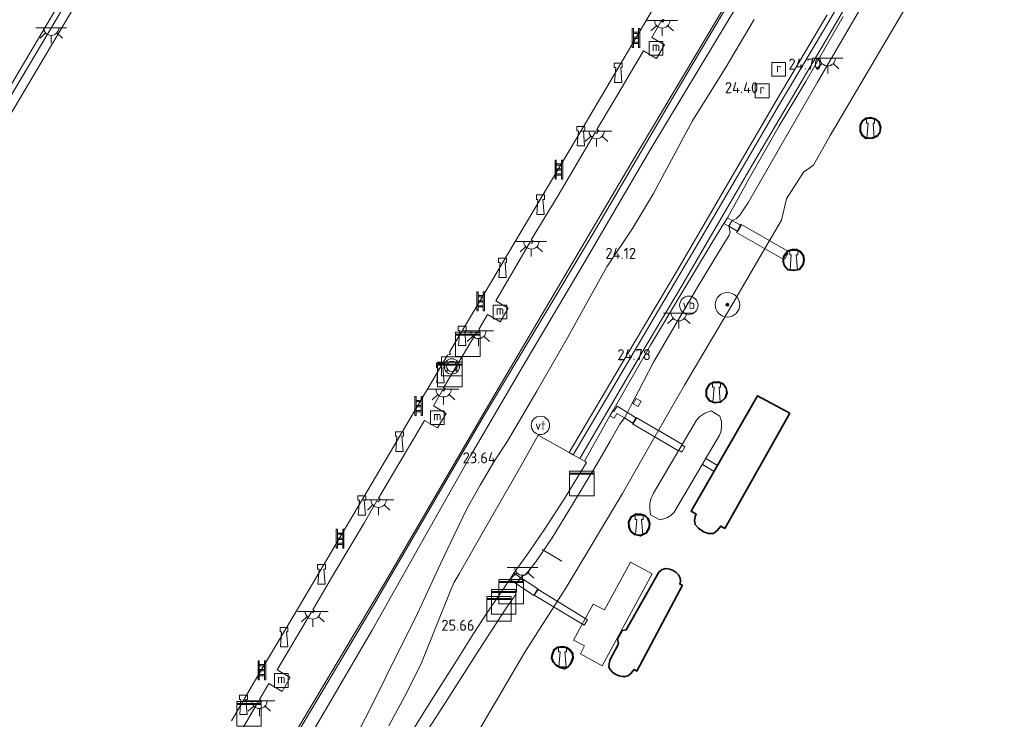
# Model space of a CAD drawing. Header units: metres. Extents: x 185049 to 189876, y 349292 to 352302.
# Tile 187 of 256: x 189464 to 189624, y 350515 to 350629. Entities that reach past the tile are written whole.
import ezdxf
from ezdxf.enums import TextEntityAlignment as Align

# ---------------------------------------------------------------- set-up
doc = ezdxf.new("R2010")
doc.units = ezdxf.units.M
for name, color, linetype, lineweight in [('B-WE-GK-BESCHOEIING_DAMWAND-GV', 130, 'Continuous', 18), ('B-WE-GK-KADEMUUR-GV', 150, 'Continuous', 35), ('B-WE-GR-BOOM-S', 90, 'Continuous', 25), ('B-WE-GR-GRAS-GV', 60, 'Continuous', 13), ('B-WE-GW-TALUD_KRUIN-G', 90, 'Continuous', 18), ('B-WE-GW-TALUD_TEEN-G', 90, 'Continuous', 18), ('B-WE-IE-MEUBILAIR_WATERWEGMEUBILAIR-S', 150, 'Continuous', 25), ('B-WE-IE-MEUBILAIR_WEGMEUBILAIR-S', 7, 'Continuous', 25), ('B-WE-IE-TERREINAFSCHEIDING_KUNSTMATIG_HEKWERK-G', 20, 'IE-TERREINAFSCHEIDING-KUNSTMATIG', 18), ('B-WE-KL-DATA-S', 90, 'Continuous', 25), ('B-WE-KL-ET_LS_OV_LICHTPUNT-S', 190, 'Continuous', 25), ('B-WE-KW-KUNSTWERK_BRUG-GV', 170, 'Continuous', 18), ('B-WE-KW-KUNSTWERK_PONTON-GV', 170, 'Continuous', 18), ('B-WE-KW-KUNSTWERK_STEIGER-GV', 170, 'Continuous', 18), ('B-WE-OB-OEVERVOORZIENING-G', 7, 'Continuous', 18), ('B-WE-OG-BEBOUWING_WOONBOOT-GV', 7, 'Continuous', 35), ('B-WE-OG-WATER_HAVEN-GV', 170, 'Continuous', 18), ('B-WE-OG-WATER_KANAAL-GV', 120, 'Continuous', 18), ('B-WE-OG-WEG_TRAP-GV', 7, 'Continuous', 18), ('B-WE-OG-WEG_TRAP-S', 7, 'Continuous', 25), ('B-WE-RI-GWA_RIOOLPUT-S', 30, 'Continuous', 25), ('B-WE-VH-VERHARDING_ASFALT_GROEN-GV', 100, 'Continuous', 18), ('B-WE-VH-VERHARDING_BETON-GV', 252, 'Continuous', 18), ('B-WE-VH-VERHARDING_STRAATBAKSTEEN-GV', 252, 'Continuous', 18), ('B-WE-VH-VERHARDING_TEGEL-GV', 252, 'Continuous', 18), ('X-XX-AL-HOOGTELABEL-S', 7, 'Continuous', 25)]:
    doc.layers.add(name, color=color, linetype=linetype, lineweight=lineweight)
doc.styles.add('NLCS-ISO', font='NLCS-ISO.ttf')
doc.styles.add('NLCS-ISO-ANNOTATIVE-T18', font='NLCS-ISO.ttf', dxfattribs={"height": 1.8})
doc.linetypes.add('IE-TERREINAFSCHEIDING-KUNSTMATIG', pattern='A,4,[82,NLCS.SHX,S=0.75,R=90,X=0,Y=0],4,-2', length=10)

# ---------------------------------------------------------------- blocks, each defined once
blk = doc.blocks.new('SKL-DATA_KAST-SO')
at = {"color": 0, "linetype": 'ByBlock', "lineweight": 18}
for points in [[(-2, 2), (2, 2), (2, 1.68), (-2, 1.68)], [(-2, 1.52), (2, 1.52), (2, -2), (-2, -2)]]:
    blk.add_lwpolyline(points, close=True, dxfattribs=at)
blk = doc.blocks.new('SIE-WATER_BOLDER-SO')
at = {"color": 0, "linetype": 'ByBlock', "lineweight": 18}
blk.add_lwpolyline([(0.4, 0.87), (0.6, -1.59), (-0.6, -1.59), (-0.4, 0.87), (-0.65, 0.87), (-0.65, 1.59), (0.65, 1.59), (0.65, 0.87)], close=True, dxfattribs=at)
blk = doc.blocks.new('SKL-ET_OV_LICHTPUNT-SO')
at = {"color": 0, "linetype": 'ByBlock', "lineweight": 18}
for points in [[(-1.25, 0), (-2.5, 0)], [(1.25, 0), (2.5, 0)], [(-0.92, -0.85), (-1.83, -1.7)], [(0, -1.25), (0, -2.5)], [(0.92, -0.85), (1.83, -1.7)]]:
    blk.add_lwpolyline(points, dxfattribs=at)
blk.add_lwpolyline([(0, 0), (1.25, 0, -1), (-1.25, 0)], format="xyb", close=True, dxfattribs=at)
blk = doc.blocks.new('SAL-HOOGTELABEL-SO')
at = {"color": 0, "linetype": 'ByBlock', "lineweight": -2, "style": 'NLCS-ISO-ANNOTATIVE-T18'}
blk.add_attdef('HOOGTE', text='', height=1.8, dxfattribs=at).set_placement((2.79, 0), align=Align.RIGHT)
blk = doc.blocks.new('SGR-BOOM_01-SO')
at = {"linetype": 'ByBlock', "lineweight": 18}
h = blk.add_hatch(color=0, dxfattribs=at)
h.dxf.hatch_style = 1
edge = h.paths.add_edge_path()
edge.add_arc((0, 0), 0.25, 0, 360)
at = {"color": 0, "linetype": 'ByBlock', "lineweight": 18}
for radius in [2, 0.25]:
    blk.add_circle((0, 0), radius, dxfattribs=at)
blk = doc.blocks.new('SIE-WATER_VERKLIKKER_TRANSPORTLEIDING-SO')
at = {"color": 0, "linetype": 'ByBlock', "lineweight": 18}
blk.add_circle((0, 0), 1.5, dxfattribs=at)
at = {"color": 0, "linetype": 'ByBlock', "lineweight": 18, "style": 'NLCS-ISO'}
blk.add_text('vt', height=1.5, dxfattribs=at).set_placement((0, 0), align=Align.MIDDLE_CENTER)
blk = doc.blocks.new('SIE-WATER_MEERPAAL-SO')
at = {"color": 0, "linetype": 'ByBlock', "lineweight": 18}
blk.add_lwpolyline([(-1.12, -1.12), (1.12, -1.12), (1.12, 1.12), (-1.12, 1.12)], close=True, dxfattribs=at)
at = {"color": 0, "linetype": 'ByBlock', "lineweight": 18, "style": 'NLCS-ISO'}
blk.add_text('m', height=1.5, dxfattribs=at).set_placement((0, 0.28), align=Align.MIDDLE_CENTER)
blk = doc.blocks.new('SIE-WEG_PAAL_VERKEERSBORD-SO')
at = {"color": 0, "linetype": 'ByBlock', "lineweight": 18}
blk.add_circle((0, 0), 1.5, dxfattribs=at)
at = {"color": 0, "linetype": 'ByBlock', "lineweight": 18, "style": 'NLCS-ISO'}
blk.add_text('vb', height=1.5, dxfattribs=at).set_placement((0, 0.13), align=Align.MIDDLE_CENTER)
blk = doc.blocks.new('SRI-PUT_INSPECTIEPUT_RIOOLPUT-SO')
at = {"color": 0, "linetype": 'ByBlock', "lineweight": 18}
blk.add_lwpolyline([(-1.12, -1.12), (1.12, -1.12), (1.12, 1.12), (-1.12, 1.12)], close=True, dxfattribs=at)
at = {"color": 0, "linetype": 'ByBlock', "lineweight": 18, "style": 'NLCS-ISO'}
blk.add_text('r', height=1.5, dxfattribs=at).set_placement((0, 0.28), align=Align.MIDDLE_CENTER)
blk = doc.blocks.new('SOG-WATER_REDDINGSMIDDEL-SO')
at = {"linetype": 'ByBlock', "lineweight": 18}
h = blk.add_hatch(color=0, dxfattribs=at)
h.dxf.hatch_style = 1
h.paths.add_polyline_path([(1.25, 0, 0.187058), (0.92, 0.84), (0.63, 0.57, -0.187058), (0.85, 0, -0.187058), (0.63, -0.57), (0.92, -0.84, 0.187058)])
h.paths.add_polyline_path([(-0.63, 0.57), (-0.92, 0.84, 0.187058), (-1.25, 0, 0.187058), (-0.92, -0.84), (-0.63, -0.57, -0.187058), (-0.85, 0, -0.187058)])
at = {"color": 0, "linetype": 'ByBlock', "lineweight": 18}
blk.add_lwpolyline([(1.7, 1.55), (-1.7, 1.55), (-1.7, -1.55), (1.7, -1.55)], close=True, dxfattribs=at)
for points in [[(-0.63, 0.57), (-0.92, 0.84)], [(0.92, 0.84), (0.63, 0.57)], [(-0.63, -0.57), (-0.92, -0.84)], [(0.92, -0.84), (0.63, -0.57)]]:
    blk.add_lwpolyline(points, dxfattribs=at)
for radius in [1.25, 0.85]:
    blk.add_circle((0, 0), radius, dxfattribs=at)
blk = doc.blocks.new('SOG-WEG_TRAP-SO')
at = {"color": 0, "linetype": 'ByBlock', "lineweight": 18}
for points in [[(-0.42, -1.55), (-0.42, 1.55), (-0.62, 1.55), (-0.62, -1.55)], [(0.42, 1.55), (0.62, 1.55), (0.62, -1.55), (0.42, -1.55)]]:
    blk.add_lwpolyline(points, close=True, dxfattribs=at)
for points in [[(0.42, 0.93), (-0.42, 0.93)], [(0.42, 0.73), (-0.42, 0.73)], [(0.42, 0.1), (-0.42, 0.1)], [(0.42, -0.1), (-0.42, -0.1)], [(0.42, -0.72), (-0.42, -0.72)], [(0.42, -0.92), (-0.42, -0.92)]]:
    blk.add_lwpolyline(points, dxfattribs=at)

msp = doc.modelspace()

# ---------------------------------------------------------------- linework, layer by layer
at = {"layer": 'B-WE-GK-BESCHOEIING_DAMWAND-GV'}
msp.add_polyline3d([(189587.978, 350646.599, 22.235), (189571.474, 350618.817, 22.283), (189557.23, 350594.476, 22.34), (189539.496, 350564.864, 22.302), (189521.451, 350533.815, 22.416), (189502.603, 350502.21, 22.387), (189495.013, 350490.062, 22.426), (189494.642, 350490.513, 22.426), (189496.986, 350494.02, 20.752), (189501.913, 350501.713, 20.752), (189523.459, 350537.78, 20.752), (189539.263, 350564.97, 20.752), (189563.375, 350605.833, 20.752), (189582.433, 350637.861, 20.762)], dxfattribs=at)
at = {"layer": 'B-WE-GK-KADEMUUR-GV'}
for points in [[(189602.436, 350613.414, 20.69), (189603.273, 350613.21, 20.69), (189603.908, 350612.636, 20.69), (189604.188, 350611.787, 20.69), (189604.036, 350610.966, 20.69), (189603.581, 350610.356, 20.69), (189602.854, 350610.022, 20.69), (189601.757, 350610.005, 20.69), (189601.146, 350610.479, 20.69), (189600.82, 350611.184, 20.69), (189600.815, 350612.154, 20.69), (189601.168, 350612.887, 20.69), (189601.755, 350613.289, 20.69)], [(189601.186, 350610.511, 24.145), (189601.773, 350610.055, 24.145), (189602.843, 350610.071, 24.163), (189603.549, 350610.396, 24.163), (189603.989, 350610.987, 24.21), (189604.137, 350611.784, 24.21), (189603.864, 350612.607, 24.223), (189603.248, 350613.165, 24.227), (189602.435, 350613.363, 24.219), (189601.774, 350613.241, 24.214), (189601.207, 350612.854, 24.193), (189600.865, 350612.142, 24.167), (189600.869, 350611.195, 24.158)], [(189590.421, 350591.837, 20.69), (189591.069, 350591.518, 20.69), (189591.548, 350590.898, 20.69), (189591.672, 350590.161, 20.69), (189591.518, 350589.334, 20.69), (189590.913, 350588.612, 20.69), (189589.933, 350588.396, 20.69), (189588.987, 350588.55, 20.69), (189588.433, 350589.179, 20.69), (189588.215, 350589.856, 20.69), (189588.307, 350590.694, 20.69), (189588.995, 350591.612, 20.69), (189589.681, 350591.846, 20.69)], [(189589.012, 350588.596, 24.171), (189589.931, 350588.447, 24.176), (189590.886, 350588.658, 24.184), (189591.471, 350589.356, 24.206), (189591.621, 350590.162, 24.206), (189591.501, 350590.878, 24.193), (189591.036, 350591.478, 24.193), (189590.409, 350591.787, 24.202), (189589.689, 350591.796, 24.206), (189589.026, 350591.57, 24.197), (189588.355, 350590.675, 24.167), (189588.266, 350589.861, 24.176), (189588.477, 350589.204, 24.176)], [(189577.718, 350570.224, 20.69), (189578.456, 350569.911, 20.69), (189578.96, 350569.215, 20.69), (189579.075, 350568.443, 20.69), (189578.818, 350567.603, 20.69), (189578.077, 350566.943, 20.69), (189577.041, 350566.784, 20.69), (189576.189, 350567.161, 20.69), (189575.67, 350567.879, 20.69), (189575.672, 350568.928, 20.69), (189576.193, 350569.867, 20.69), (189576.867, 350570.2, 20.69)], [(189576.222, 350567.202, 24.171), (189577.048, 350566.836, 24.18), (189578.054, 350566.99, 24.202), (189578.774, 350567.631, 24.197), (189579.024, 350568.446, 24.202), (189578.912, 350569.196, 24.18), (189578.424, 350569.87, 24.18), (189577.709, 350570.174, 24.18), (189576.88, 350570.15, 24.176), (189576.229, 350569.829, 24.176), (189575.722, 350568.915, 24.15), (189575.72, 350567.896, 24.154)], [(189564.925, 350548.621, 20.732), (189565.698, 350548.4, 20.732), (189566.218, 350547.896, 20.732), (189566.451, 350547.126, 20.732), (189566.364, 350546.308, 20.732), (189565.906, 350545.568, 20.732), (189564.927, 350545.084, 20.732), (189563.986, 350545.284, 20.732), (189563.35, 350545.82, 20.732), (189563.032, 350546.479, 20.732), (189562.978, 350547.382, 20.732), (189563.431, 350548.21, 20.732), (189564.16, 350548.603, 20.732)], [(189564.009, 350545.33, 24.132), (189564.92, 350545.137, 24.132), (189565.871, 350545.606, 24.139), (189566.315, 350546.325, 24.132), (189566.4, 350547.121, 24.129), (189566.174, 350547.869, 24.125), (189565.672, 350548.355, 24.121), (189564.919, 350548.571, 24.129), (189564.173, 350548.553, 24.125), (189563.468, 350548.173, 24.158), (189563.029, 350547.371, 24.107), (189563.081, 350546.492, 24.114), (189563.39, 350545.851, 24.121)], [(189552.258, 350527.018, 20.732), (189552.905, 350526.87, 20.732), (189553.476, 350526.478, 20.732), (189553.903, 350525.858, 20.732), (189553.953, 350525.132, 20.732), (189553.587, 350524.165, 20.732), (189553.1, 350523.615, 20.732), (189552.547, 350523.395, 20.732), (189551.794, 350523.597, 20.732), (189551.123, 350523.987, 20.732), (189550.694, 350524.451, 20.732), (189550.448, 350525.146, 20.732), (189550.552, 350525.726, 20.732), (189550.805, 350526.456, 20.732), (189551.431, 350526.931, 20.732)], [(189551.813, 350523.644, 24.129), (189552.544, 350523.448, 24.129), (189553.07, 350523.657, 24.129), (189553.543, 350524.191, 24.129), (189553.902, 350525.139, 24.132), (189553.854, 350525.841, 24.132), (189553.44, 350526.442, 24.129), (189552.885, 350526.823, 24.129), (189552.255, 350526.967, 24.129), (189551.45, 350526.883, 24.125), (189550.847, 350526.425, 24.118), (189550.601, 350525.713, 24.114), (189550.5, 350525.15, 24.129), (189550.738, 350524.477, 24.129), (189551.155, 350524.026, 24.129)]]:
    msp.add_polyline3d(points, close=True, dxfattribs=at)
at = {"layer": 'B-WE-GR-GRAS-GV'}
for points in [[(189502.603, 350502.21, 22.387), (189521.451, 350533.815, 22.416), (189539.496, 350564.864, 22.302), (189557.23, 350594.476, 22.34), (189571.474, 350618.817, 22.283), (189587.978, 350646.599, 22.235)], [(189460.124, 350450.7369, 24.6318), (189467.3059, 350457.9929, 24.5918), (189475.0477, 350466.2023, 24.4718), (189483.4261, 350475.062, 24.5318), (189490.9771, 350482.1777, 24.5118), (189495.8351, 350486.6956, 24.3118), (189498.9552, 350489.6872, 24.3318), (189499.9514, 350491.0577, 24.2184), (189500.722, 350492.1801, 23.9784), (189501.9044, 350494.8147, 23.4984), (189503.3015, 350498.4187, 23.0895), (189504.4862, 350501.5254, 22.8229), (189505.304, 350502.9872, 22.8407), (189510.4784, 350511.4706, 22.8407), (189521.1655, 350529.7007, 22.5941), (189529.9123, 350545.2285, 22.6341), (189537.2254, 350558.16, 22.6608), (189545.6635, 350572.5842, 22.7275), (189555.7581, 350589.6934, 22.6875), (189566.4616, 350607.9973, 22.7008), (189577.1928, 350625.8103, 22.6741), (189587.3183, 350642.6479, 22.7808)], [(189587.3183, 350642.6479, 22.7808), (189577.1928, 350625.8103, 22.6741), (189566.4616, 350607.9973, 22.7008), (189555.7581, 350589.6934, 22.6875), (189545.6635, 350572.5842, 22.7275), (189537.2254, 350558.16, 22.6608), (189529.9123, 350545.2285, 22.6341), (189521.1655, 350529.7007, 22.5941), (189510.4784, 350511.4706, 22.8407), (189505.304, 350502.9872, 22.8407), (189504.4862, 350501.5254, 22.8229), (189503.3015, 350498.4187, 23.0895), (189501.9044, 350494.8147, 23.4984), (189500.722, 350492.1801, 23.9784), (189499.9514, 350491.0577, 24.2184), (189498.9552, 350489.6872, 24.3318), (189495.8351, 350486.6956, 24.3118), (189490.9771, 350482.1777, 24.5118), (189483.4261, 350475.062, 24.5318), (189475.0477, 350466.2023, 24.4718), (189467.3059, 350457.9929, 24.5918), (189460.124, 350450.7369, 24.6318)], [(189530.2539, 350513.4238, 26.1638), (189533.1132, 350517.8792, 26.066), (189538.5872, 350526.4199, 25.7638), (189543.0321, 350533.2646, 25.4704), (189544.5299, 350535.4711, 25.3726), (189544.7093, 350536.025, 25.3815), (189544.7061, 350537.2712, 25.2241), (189547.524, 350535.3557, 23.5885), (189548.208, 350536.4092, 23.5944), (189545.3923, 350538.298, 25.1885), (189546.224, 350538.8086, 25.346), (189546.9112, 350539.5855, 25.2926), (189547.8579, 350540.8475, 25.2749), (189550.5146, 350544.7873, 25.1682), (189553.8547, 350550.1897, 25.0615), (189557.9646, 350557.044, 24.8215), (189560.016, 350560.5598, 24.8215), (189561.5955, 350563.3105, 24.7415), (189562.3364, 350564.3427, 24.5673), (189563.7606, 350563.4205, 23.5125), (189564.276, 350564.3087, 23.5125), (189562.845, 350565.2272, 24.5614), (189563.5165, 350566.6413, 24.6467), (189564.6357, 350568.6986, 24.6378), (189567.0696, 350573.458, 24.6556), (189569.679, 350577.8901, 24.6645), (189574.2753, 350585.6898, 24.6023), (189577.826, 350591.6443, 24.5934), (189579.4189, 350594.1921, 24.6023), (189579.5718, 350594.6691, 24.6023), (189579.3472, 350595.6449, 24.666), (189580.8378, 350594.8055, 24.0695), (189581.3689, 350595.7675, 24.0655), (189579.8887, 350596.6038, 24.6621), (189580.6082, 350596.9038, 24.6645), (189581.1562, 350597.4552, 24.6645), (189582.574, 350599.5794, 24.6734), (189588.1473, 350609.2565, 24.6556), (189593.8333, 350619.1969, 24.6734), (189599.0262, 350628.051, 24.6645), (189604.2478, 350637.0043, 24.6289)], [(189604.2478, 350637.0043, 24.6289), (189599.0262, 350628.051, 24.6645), (189593.8333, 350619.1969, 24.6734), (189588.1473, 350609.2565, 24.6556), (189582.574, 350599.5794, 24.6734), (189581.1562, 350597.4552, 24.6645), (189580.6082, 350596.9038, 24.6645), (189579.8887, 350596.6038, 24.6621), (189579.1269, 350597.0477, 24.6305), (189582.7637, 350603.5331, 24.6632), (189587.6089, 350612.0529, 24.6721), (189591.9393, 350619.2726, 24.6276), (189598.0406, 350629.9191, 24.601)], [(189610.4439, 350635.159, 20.687), (189605.197, 350626.284, 20.687), (189595.908, 350610.456, 20.687), (189593.18, 350605.602, 20.687), (189591.542, 350604.485, 20.687), (189588.796, 350600.141, 20.687), (189587.939, 350596.616, 20.687), (189585.9486, 350593.2059, 20.687), (189585.2639, 350592.0328, 20.687), (189580.71, 350584.231, 20.687), (189572.125, 350569.708, 20.683), (189565.896, 350558.8, 20.786), (189562.011, 350551.997, 20.726), (189552.809, 350536.673, 20.726), (189546.071, 350526.071, 20.726), (189537.98, 350512.26, 20.726)], [(189583.503, 350629.412, 24.352), (189578.763, 350621.397, 24.387), (189573.504, 350612.993, 24.439), (189568.842, 350604.355, 24.439), (189567.097, 350601.009, 24.41), (189563.634, 350595.277, 24.433), (189559.443, 350589.001, 24.456), (189555.927, 350582.645, 24.474), (189553.036, 350577.406, 24.532), (189548.036, 350568.742, 24.474), (189544.193, 350562.132, 24.343), (189543.271, 350560.546, 24.311), (189541.097, 350557.322, 24.462), (189538.786, 350553.386, 24.664), (189536.642, 350549.615, 24.753), (189534.464, 350545.111, 24.94), (189532.319, 350540.505, 25.127), (189528.229, 350531.696, 25.373), (189525.146, 350525.556, 25.702), (189521.56, 350518.248, 25.963), (189518.578, 350512.476, 26.098)], [(189518.578, 350512.476, 26.098), (189521.56, 350518.248, 25.963), (189525.146, 350525.556, 25.702), (189528.229, 350531.696, 25.373), (189532.319, 350540.505, 25.127), (189534.464, 350545.111, 24.94), (189536.642, 350549.615, 24.753), (189538.786, 350553.386, 24.664), (189541.097, 350557.322, 24.462), (189543.271, 350560.546, 24.311), (189544.193, 350562.132, 24.343), (189548.036, 350568.742, 24.474), (189553.036, 350577.406, 24.532), (189555.927, 350582.645, 24.474), (189559.443, 350589.001, 24.456), (189563.634, 350595.277, 24.433), (189567.097, 350601.009, 24.41), (189568.842, 350604.355, 24.439), (189573.504, 350612.993, 24.439), (189578.763, 350621.397, 24.387), (189583.503, 350629.412, 24.352)], [(189595.4016, 350630.1899, 24.6769), (189587.2554, 350616.3848, 24.7214), (189579.1602, 350602.5407, 24.7125), (189571.0284, 350588.5998, 24.7214), (189562.7127, 350574.6028, 24.7125), (189553.2966, 350558.7252, 24.5858), (189548.2243, 350561.5215, 24.5947), (189545.4113, 350556.4929, 24.6391), (189539.3462, 350545.8558, 24.9769), (189535.3653, 350538.889, 25.2702), (189534.5575, 350537.5076, 25.3147), (189533.9835, 350536.2758, 25.3325), (189531.5211, 350530.1473, 25.6436), (189529.1939, 350524.3539, 25.8925), (189526.8313, 350519.5016, 26.0525), (189523.8603, 350514.0473, 26.1325)]]:
    msp.add_polyline3d(points, dxfattribs=at)
for points in [[(189563.5165, 350566.6413, 24.6467), (189562.845, 350565.2272, 24.5614), (189561.1435, 350566.2707, 24.7095), (189560.579, 350565.417, 24.7332), (189560.4235, 350565.5177, 24.7391), (189566.5746, 350576.2519, 24.7876), (189571.6778, 350584.7632, 24.6899), (189576.6626, 350592.9808, 24.6632), (189578.5336, 350596.0985, 24.6384), (189579.3472, 350595.6449, 24.666), (189579.5718, 350594.6691, 24.6023), (189579.4189, 350594.1921, 24.6023), (189577.826, 350591.6443, 24.5934), (189574.2753, 350585.6898, 24.6023), (189569.679, 350577.8901, 24.6645), (189567.0696, 350573.458, 24.6556), (189564.6357, 350568.6986, 24.6378)], [(189563.7657, 350566.6577, 24.1549), (189564.5506, 350566.199, 24.1312), (189565.0383, 350567.0657, 24.1312), (189564.266, 350567.5156, 24.1549)], [(189562.3364, 350564.3427, 24.5673), (189561.5955, 350563.3105, 24.7415), (189560.016, 350560.5598, 24.8215), (189557.9646, 350557.044, 24.8215), (189553.8547, 350550.1897, 25.0615), (189550.5146, 350544.7873, 25.1682), (189547.8579, 350540.8475, 25.2749), (189546.9112, 350539.5855, 25.2926), (189546.224, 350538.8086, 25.346), (189545.3923, 350538.298, 25.1885), (189544.3012, 350538.9886, 25.2359), (189546.9041, 350542.6477, 24.9947), (189549.3611, 350546.2098, 24.8436), (189552.667, 350551.3411, 24.7191), (189556.1111, 350557.0531, 24.5325), (189555.794, 350557.2666, 24.5832), (189559.9549, 350564.714, 24.7391), (189560.6534, 350564.3096, 24.751), (189561.0844, 350565.0539, 24.7214)], [(189529.0785, 350512.2378, 26.1549), (189527.682, 350511.275, 26.24), (189527.2478, 350511.5075, 26.2513), (189526.798, 350511.7484, 26.263), (189530.462, 350517.6644, 26.0169), (189534.6622, 350524.2198, 25.768), (189537.6571, 350529.0203, 25.5814), (189539.8458, 350532.4508, 25.4214), (189543.6506, 350537.941, 25.2359), (189544.7061, 350537.2712, 25.2241), (189544.7093, 350536.025, 25.3815), (189544.5299, 350535.4711, 25.3726), (189543.0321, 350533.2646, 25.4704), (189538.5872, 350526.4199, 25.7638), (189533.1132, 350517.8792, 26.066), (189530.2539, 350513.4238, 26.1638)]]:
    msp.add_polyline3d(points, close=True, dxfattribs=at)
at = {"layer": 'B-WE-GW-TALUD_KRUIN-G'}
for points in [[(189579.8887, 350596.6038, 24.6621), (189580.6082, 350596.9038, 24.6645), (189581.1562, 350597.4552, 24.6645), (189582.574, 350599.5794, 24.6734), (189588.1473, 350609.2565, 24.6556), (189593.8333, 350619.1969, 24.6734), (189599.0262, 350628.051, 24.6645), (189604.2478, 350637.0043, 24.6289), (189604.5437, 350637.6353, 24.5756), (189604.6705, 350638.7396, 24.6176)], [(189518.578, 350512.476, 26.098), (189521.56, 350518.248, 25.963), (189525.146, 350525.556, 25.702), (189528.229, 350531.696, 25.373), (189532.319, 350540.505, 25.127), (189534.464, 350545.111, 24.94), (189536.642, 350549.615, 24.753), (189538.786, 350553.386, 24.664), (189541.097, 350557.322, 24.462), (189543.271, 350560.546, 24.311), (189544.193, 350562.132, 24.343), (189548.036, 350568.742, 24.474), (189553.036, 350577.406, 24.532), (189555.927, 350582.645, 24.474), (189559.443, 350589.001, 24.456), (189563.634, 350595.277, 24.433), (189567.097, 350601.009, 24.41), (189568.842, 350604.355, 24.439), (189573.504, 350612.993, 24.439), (189578.763, 350621.397, 24.387), (189583.503, 350629.412, 24.352)], [(189562.845, 350565.2272, 24.5614), (189563.5165, 350566.6413, 24.6467), (189564.6357, 350568.6986, 24.6378), (189567.0696, 350573.458, 24.6556), (189569.679, 350577.8901, 24.6645), (189574.2753, 350585.6898, 24.6023), (189577.826, 350591.6443, 24.5934), (189579.4189, 350594.1921, 24.6023), (189579.5718, 350594.6691, 24.6023), (189579.3472, 350595.6449, 24.666)], [(189545.3923, 350538.298, 25.1885), (189546.224, 350538.8086, 25.346), (189546.9112, 350539.5855, 25.2926), (189547.8579, 350540.8475, 25.2749), (189550.5146, 350544.7873, 25.1682), (189553.8547, 350550.1897, 25.0615), (189557.9646, 350557.044, 24.8215), (189560.016, 350560.5598, 24.8215), (189561.5955, 350563.3105, 24.7415), (189562.3364, 350564.3427, 24.5673)], [(189527.682, 350511.275, 26.24), (189529.0785, 350512.2378, 26.1549), (189530.2539, 350513.4238, 26.1638), (189533.1132, 350517.8792, 26.066), (189538.5872, 350526.4199, 25.7638), (189543.0321, 350533.2646, 25.4704), (189544.5299, 350535.4711, 25.3726), (189544.7093, 350536.025, 25.3815), (189544.7061, 350537.2712, 25.2241)]]:
    msp.add_polyline3d(points, dxfattribs=at)
at = {"layer": 'B-WE-GW-TALUD_TEEN-G'}
msp.add_polyline3d([(189460.124, 350450.7369, 24.6318), (189467.3059, 350457.9929, 24.5918), (189475.0477, 350466.2023, 24.4718), (189483.4261, 350475.062, 24.5318), (189490.9771, 350482.1777, 24.5118), (189495.8351, 350486.6956, 24.3118), (189498.9552, 350489.6872, 24.3318), (189499.9514, 350491.0577, 24.2184), (189500.722, 350492.1801, 23.9784), (189501.9044, 350494.8147, 23.4984), (189503.3015, 350498.4187, 23.0895), (189504.4862, 350501.5254, 22.8229), (189505.304, 350502.9872, 22.8407), (189510.4784, 350511.4706, 22.8407), (189521.1655, 350529.7007, 22.5941), (189529.9123, 350545.2285, 22.6341), (189537.2254, 350558.16, 22.6608), (189545.6635, 350572.5842, 22.7275), (189555.7581, 350589.6934, 22.6875), (189566.4616, 350607.9973, 22.7008), (189577.1928, 350625.8103, 22.6741), (189587.3183, 350642.6479, 22.7808)], dxfattribs=at)
at = {"layer": 'B-WE-IE-TERREINAFSCHEIDING_KUNSTMATIG_HEKWERK-G'}
for points in [[(189449.246, 350595.227, 22.755), (189493.168, 350669.215, 22.697)], [(189548.875, 350542.8339, 25.1149), (189552.0953, 350540.9343, 22.7415)]]:
    msp.add_polyline3d(points, dxfattribs=at)
at = {"layer": 'B-WE-KW-KUNSTWERK_BRUG-GV'}
for points in [[(189589.0208, 350591.1961, 23.9984), (189588.5664, 350590.3888, 24.0102), (189588.3513, 350590.5062, 24.0102), (189588.2126, 350590.2581, 24.0102), (189580.6094, 350594.6298, 23.9688), (189581.3224, 350595.9779, 24.0873), (189589, 350591.5959, 23.9984), (189588.8498, 350591.2868, 23.9984)], [(189572.1811, 350559.6503, 21.871), (189571.6842, 350558.7764, 21.8769), (189571.2031, 350559.0639, 22.4043), (189571.1419, 350558.956, 22.4043), (189563.6696, 350563.3923, 23.5954), (189564.2695, 350564.3949, 23.5954), (189571.7962, 350560.0209, 22.2976), (189571.7392, 350559.904, 22.3036)], [(189577.5237, 350556.5902, 21.4976), (189576.9501, 350555.6006, 21.4976), (189575.0613, 350556.7561, 21.4917), (189575.6176, 350557.718, 21.4976)], [(189556.2835, 350531.3662, 22.19), (189555.7507, 350530.5048, 22.19), (189547.6083, 350535.3921, 23.5648), (189548.2365, 350536.3335, 23.5648)]]:
    msp.add_polyline3d(points, close=True, dxfattribs=at)
at = {"layer": 'B-WE-KW-KUNSTWERK_PONTON-GV'}
for points in [[(189568.5587, 350547.8195, 21.6725), (189568.1176, 350547.7166, 21.7436), (189566.5947, 350548.5366, 21.7347), (189566.4656, 350549.5593, 21.5658), (189566.4743, 350550.2712, 21.5391), (189566.5571, 350550.9719, 21.5036), (189567.0735, 350552.0833, 21.4947), (189574.0809, 350563.9588, 21.6814), (189574.6343, 350564.5623, 21.7347), (189575.4573, 350565.0963, 21.7791), (189576.486, 350565.5016, 21.8414), (189577.912, 350564.6425, 21.868), (189578.1634, 350563.7355, 21.8414), (189578.1467, 350562.8372, 21.7791), (189578.0862, 350561.9979, 21.7347), (189577.8664, 350561.5192, 21.7258), (189570.4732, 350548.9289, 21.6547), (189569.9334, 350548.448, 21.6547), (189569.2349, 350548.0282, 21.6725)], [(189566.8619, 350538.8726, 21.4058), (189558.7036, 350523.8527, 21.4414), (189555.1373, 350525.8421, 21.3821), (189555.8156, 350527.112, 21.4414), (189554.0324, 350528.047, 21.2873), (189557.2328, 350533.9451, 21.3465), (189559.076, 350533.0058, 21.4295), (189563.3202, 350540.7923, 21.3051)]]:
    msp.add_polyline3d(points, close=True, dxfattribs=at)
at = {"layer": 'B-WE-KW-KUNSTWERK_STEIGER-GV'}
msp.add_polyline3d([(189428.574, 350557.274, 22.775), (189422.189, 350538.349, 23.76), (189416.543, 350541.675, 23.76), (189422.802, 350552.182, 22.838), (189477.565, 350644.761, 22.799), (189499.384, 350681.58, 21.628), (189528.84, 350731.218, 21.555), (189530.911, 350730.014, 21.57), (189511.609, 350697.555, 21.662), (189501.215, 350680.115, 21.618), (189496.684, 350672.18, 22.687), (189466.768, 350621.736, 22.77)], close=True, dxfattribs=at)
for points in [[(189498.1756, 350514.8909, 22.7903), (189501.9629, 350521.3004, 22.8022), (189509.2842, 350533.65, 22.8318), (189516.6093, 350546.0199, 22.8496), (189524.8503, 350559.9996, 22.8614), (189533.4646, 350574.5994, 22.8199), (189533.7354, 350574.7279, 22.8199), (189533.881, 350574.72, 22.8199), (189533.9374, 350574.8481, 22.8199), (189533.7973, 350575.0008, 22.8199), (189533.8233, 350575.2109, 22.8199), (189539.5834, 350584.893, 22.8436), (189547.2115, 350597.7207, 22.8496), (189554.4958, 350609.958, 22.8259), (189562.8458, 350624.0896, 22.8318), (189569.1888, 350634.89, 22.7548)], [(189568.5507, 350629.463, 22.6195), (189568.7979, 350629.3103, 22.578), (189568.6022, 350628.9841, 22.5898), (189568.3214, 350629.131, 22.6313), (189566.8071, 350626.4999, 22.6787), (189568.8674, 350625.2668, 23.5143), (189567.5815, 350623.0292, 23.3483), (189565.4605, 350624.2923, 22.5661), (189560.3401, 350615.6403, 22.4061), (189557.8361, 350611.4762, 22.3765), (189558.1199, 350611.2978, 22.3824), (189557.8265, 350610.8031, 22.3765), (189557.5468, 350610.9723, 22.3646), (189551.4905, 350600.655, 22.5543), (189547.1159, 350593.4367, 22.578), (189547.4576, 350593.2302, 22.5839), (189547.2124, 350592.8129, 22.5898), (189546.9044, 350592.9747, 22.5898), (189541.3532, 350583.4922, 22.6906), (189543.3778, 350582.28, 23.538), (189542.0397, 350580.0308, 23.372), (189539.9744, 350581.245, 22.5827), (189538.5523, 350578.8044, 22.6195), (189538.7713, 350578.6653, 22.6254), (189538.5245, 350578.2218, 22.6254), (189538.2431, 350578.4006, 22.6313), (189532.8224, 350569.2796, 22.6669), (189533.0651, 350569.0966, 22.6669), (189532.8433, 350568.7363, 22.6728), (189532.6154, 350568.8838, 22.6906), (189531.1441, 350566.3168, 22.6846), (189533.2604, 350565.059, 23.4669), (189531.8317, 350562.7078, 23.3246), (189529.683, 350563.9463, 22.5306), (189526.0488, 350557.7751, 22.4476), (189522.1914, 350551.2236, 22.655), (189522.4772, 350551.0691, 22.655), (189522.2416, 350550.6534, 22.6432), (189521.9406, 350550.8312, 22.6432), (189519.8781, 350547.2592, 22.6787), (189514.8955, 350538.8838, 22.6313), (189511.4538, 350533.0012, 22.655), (189511.7453, 350532.8279, 22.6432), (189511.5607, 350532.5086, 22.6432), (189511.2592, 350532.6826, 22.6728), (189505.6726, 350523.1915, 22.7735), (189507.7941, 350521.9531, 23.378), (189506.4526, 350519.6811, 23.3424), (189504.3144, 350520.9794, 22.6017), (189502.7669, 350518.3339, 22.578), (189503.0239, 350518.1891, 22.578), (189502.8554, 350517.9046, 22.5839), (189502.5849, 350518.0631, 22.578), (189500.0343, 350513.6926, 22.6313)]]:
    msp.add_polyline3d(points, dxfattribs=at)
at = {"layer": 'B-WE-OB-OEVERVOORZIENING-G'}
for points in [[(189624.332, 350708.4691, 20.762), (189582.433, 350637.861, 20.762), (189563.375, 350605.833, 20.752), (189539.263, 350564.97, 20.752), (189523.459, 350537.78, 20.752), (189501.913, 350501.713, 20.752), (189496.986, 350494.02, 20.752), (189494.275, 350492.702, 20.752), (189491.957, 350492.207, 20.752), (189489.661, 350492.083, 20.752), (189487.195, 350492.257, 20.752), (189484.559, 350492.517, 20.752), (189486.579, 350496.393, 20.748), (189486.414, 350497.776, 20.748), (189487.355, 350499.243, 20.748), (189487.2489, 350499.2994, 20.748)], [(189585.9486, 350593.2059, 20.687), (189587.939, 350596.616, 20.687), (189588.796, 350600.141, 20.687), (189591.542, 350604.485, 20.687), (189593.18, 350605.602, 20.687), (189595.908, 350610.456, 20.687), (189605.197, 350626.284, 20.687), (189610.4439, 350635.159, 20.687)], [(189585.2639, 350592.0328, 20.687), (189585.9486, 350593.2059, 20.687)], [(189535.1862, 350506.9492, 20.726), (189537.98, 350512.26, 20.726), (189546.071, 350526.071, 20.726), (189552.809, 350536.673, 20.726), (189562.011, 350551.997, 20.726), (189565.896, 350558.8, 20.786), (189572.125, 350569.708, 20.683), (189580.71, 350584.231, 20.687), (189585.2639, 350592.0328, 20.687)]]:
    msp.add_polyline3d(points, dxfattribs=at)
for points in [[(189601.757, 350610.005, 20.69), (189601.146, 350610.479, 20.69), (189600.82, 350611.184, 20.69), (189600.815, 350612.154, 20.69), (189601.168, 350612.887, 20.69), (189601.755, 350613.289, 20.69), (189602.436, 350613.414, 20.69), (189603.273, 350613.21, 20.69), (189603.908, 350612.636, 20.69), (189604.188, 350611.787, 20.69), (189604.036, 350610.966, 20.69), (189603.581, 350610.356, 20.69), (189602.854, 350610.022, 20.69)], [(189589.933, 350588.396, 20.69), (189588.987, 350588.55, 20.69), (189588.433, 350589.179, 20.69), (189588.215, 350589.856, 20.69), (189588.307, 350590.694, 20.69), (189588.995, 350591.612, 20.69), (189589.681, 350591.846, 20.69), (189590.421, 350591.837, 20.69), (189591.069, 350591.518, 20.69), (189591.548, 350590.898, 20.69), (189591.672, 350590.161, 20.69), (189591.518, 350589.334, 20.69), (189590.913, 350588.612, 20.69)], [(189577.041, 350566.784, 20.69), (189576.189, 350567.161, 20.69), (189575.67, 350567.879, 20.69), (189575.672, 350568.928, 20.69), (189576.193, 350569.867, 20.69), (189576.867, 350570.2, 20.69), (189577.718, 350570.224, 20.69), (189578.456, 350569.911, 20.69), (189578.96, 350569.215, 20.69), (189579.075, 350568.443, 20.69), (189578.818, 350567.603, 20.69), (189578.077, 350566.943, 20.69)], [(189564.927, 350545.084, 20.732), (189563.986, 350545.284, 20.732), (189563.35, 350545.82, 20.732), (189563.032, 350546.479, 20.732), (189562.978, 350547.382, 20.732), (189563.431, 350548.21, 20.732), (189564.16, 350548.603, 20.732), (189564.925, 350548.621, 20.732), (189565.698, 350548.4, 20.732), (189566.218, 350547.896, 20.732), (189566.451, 350547.126, 20.732), (189566.364, 350546.308, 20.732), (189565.906, 350545.568, 20.732)], [(189552.547, 350523.395, 20.732), (189551.794, 350523.597, 20.732), (189551.123, 350523.987, 20.732), (189550.694, 350524.451, 20.732), (189550.448, 350525.146, 20.732), (189550.552, 350525.726, 20.732), (189550.805, 350526.456, 20.732), (189551.431, 350526.931, 20.732), (189552.258, 350527.018, 20.732), (189552.905, 350526.87, 20.732), (189553.476, 350526.478, 20.732), (189553.903, 350525.858, 20.732), (189553.953, 350525.132, 20.732), (189553.587, 350524.165, 20.732), (189553.1, 350523.615, 20.732)]]:
    msp.add_polyline3d(points, close=True, dxfattribs=at)
at = {"layer": 'B-WE-OG-BEBOUWING_WOONBOOT-GV'}
for points in [[(189589.332, 350565.1362, 24.4725), (189578.6933, 350546.2961, 23.9391), (189578.0384, 350546.6739, 22.6414), (189577.4656, 350545.9486, 22.5702), (189576.8513, 350545.4917, 22.4814), (189576.0598, 350545.4867, 22.4725), (189575.2087, 350545.7691, 22.4636), (189574.3998, 350546.3179, 22.4636), (189573.8516, 350546.9325, 22.4547), (189573.7677, 350547.6338, 22.4369), (189573.8962, 350548.2742, 22.4369), (189574.0617, 350548.6083, 22.4458), (189573.2101, 350549.1052, 23.8147), (189584.0728, 350567.977, 23.8147)], [(189571.8296, 350537.0095, 21.6962), (189564.3349, 350522.9906, 21.631), (189563.8942, 350523.2539, 21.7258), (189563.3274, 350522.573, 21.8917), (189562.8921, 350522.1987, 21.9095), (189562.4882, 350522.0961, 21.9095), (189562.018, 350522.0904, 21.9095), (189561.4491, 350522.2043, 21.9391), (189560.8246, 350522.4812, 21.9451), (189560.3565, 350522.8161, 21.9569), (189560.036, 350523.2027, 21.9688), (189559.8099, 350523.628, 21.9747), (189559.8343, 350524.2005, 21.9747), (189559.9628, 350524.7987, 21.9391), (189561.3593, 350527.4424, 21.4473), (189561.2145, 350528.2887, 21.5658), (189561.937, 350529.6185, 21.4651), (189562.6298, 350529.7517, 21.3939), (189567.9352, 350539.1685, 21.548), (189568.5093, 350539.5671, 21.6962), (189569.0997, 350539.7318, 21.7139), (189569.7371, 350539.6705, 21.7317), (189570.2673, 350539.4179, 21.7791), (189570.7871, 350539.0908, 21.8384), (189571.1381, 350538.7058, 21.8502), (189571.451, 350538.2008, 21.8384), (189571.4831, 350537.6997, 21.8088), (189571.3923, 350537.2179, 21.7199)]]:
    msp.add_polyline3d(points, close=True, dxfattribs=at)
at = {"layer": 'B-WE-OG-WATER_HAVEN-GV'}
msp.add_polyline3d([(189537.98, 350512.26, 20.726), (189546.071, 350526.071, 20.726), (189552.809, 350536.673, 20.726), (189562.011, 350551.997, 20.726), (189565.896, 350558.8, 20.786), (189572.125, 350569.708, 20.683), (189580.71, 350584.231, 20.687), (189585.2639, 350592.0328, 20.687), (189585.9486, 350593.2059, 20.687), (189587.939, 350596.616, 20.687), (189588.796, 350600.141, 20.687), (189591.542, 350604.485, 20.687), (189593.18, 350605.602, 20.687), (189595.908, 350610.456, 20.687), (189605.197, 350626.284, 20.687), (189610.4439, 350635.159, 20.687)], dxfattribs=at)
for points in [[(189603.273, 350613.21, 20.69), (189602.436, 350613.414, 20.69), (189601.755, 350613.289, 20.69), (189601.168, 350612.887, 20.69), (189600.815, 350612.154, 20.69), (189600.82, 350611.184, 20.69), (189601.146, 350610.479, 20.69), (189601.757, 350610.005, 20.69), (189602.854, 350610.022, 20.69), (189603.581, 350610.356, 20.69), (189604.036, 350610.966, 20.69), (189604.188, 350611.787, 20.69), (189603.908, 350612.636, 20.69)], [(189588.987, 350588.55, 20.69), (189589.933, 350588.396, 20.69), (189590.913, 350588.612, 20.69), (189591.518, 350589.334, 20.69), (189591.672, 350590.161, 20.69), (189591.548, 350590.898, 20.69), (189591.069, 350591.518, 20.69), (189590.421, 350591.837, 20.69), (189589.681, 350591.846, 20.69), (189588.995, 350591.612, 20.69), (189588.307, 350590.694, 20.69), (189588.215, 350589.856, 20.69), (189588.433, 350589.179, 20.69)], [(189576.189, 350567.161, 20.69), (189577.041, 350566.784, 20.69), (189578.077, 350566.943, 20.69), (189578.818, 350567.603, 20.69), (189579.075, 350568.443, 20.69), (189578.96, 350569.215, 20.69), (189578.456, 350569.911, 20.69), (189577.718, 350570.224, 20.69), (189576.867, 350570.2, 20.69), (189576.193, 350569.867, 20.69), (189575.672, 350568.928, 20.69), (189575.67, 350567.879, 20.69)], [(189563.986, 350545.284, 20.732), (189564.927, 350545.084, 20.732), (189565.906, 350545.568, 20.732), (189566.364, 350546.308, 20.732), (189566.451, 350547.126, 20.732), (189566.218, 350547.896, 20.732), (189565.698, 350548.4, 20.732), (189564.925, 350548.621, 20.732), (189564.16, 350548.603, 20.732), (189563.431, 350548.21, 20.732), (189562.978, 350547.382, 20.732), (189563.032, 350546.479, 20.732), (189563.35, 350545.82, 20.732)], [(189551.794, 350523.597, 20.732), (189552.547, 350523.395, 20.732), (189553.1, 350523.615, 20.732), (189553.587, 350524.165, 20.732), (189553.953, 350525.132, 20.732), (189553.903, 350525.858, 20.732), (189553.476, 350526.478, 20.732), (189552.905, 350526.87, 20.732), (189552.258, 350527.018, 20.732), (189551.431, 350526.931, 20.732), (189550.805, 350526.456, 20.732), (189550.552, 350525.726, 20.732), (189550.448, 350525.146, 20.732), (189550.694, 350524.451, 20.732), (189551.123, 350523.987, 20.732)]]:
    msp.add_polyline3d(points, close=True, dxfattribs=at)
at = {"layer": 'B-WE-OG-WATER_KANAAL-GV'}
msp.add_polyline3d([(189582.433, 350637.861, 20.762), (189563.375, 350605.833, 20.752), (189539.263, 350564.97, 20.752), (189523.459, 350537.78, 20.752), (189501.913, 350501.713, 20.752), (189496.986, 350494.02, 20.752), (189494.275, 350492.702, 20.752), (189491.957, 350492.207, 20.752), (189489.661, 350492.083, 20.752), (189487.195, 350492.257, 20.752), (189484.559, 350492.517, 20.752), (189486.579, 350496.393, 20.748), (189486.414, 350497.776, 20.748), (189487.355, 350499.243, 20.748), (189487.2489, 350499.2994, 20.748), (189486.1196, 350499.9001, 20.748), (189485.552, 350500.202, 20.748), (189484.625, 350498.703, 20.747), (189483.474, 350498.135, 20.747), (189482.097, 350496.739, 20.747), (189472.291, 350484.219, 20.747), (189460.877, 350469.347, 20.747)], dxfattribs=at)
at = {"layer": 'B-WE-OG-WEG_TRAP-GV'}
for points in [[(189581.3689, 350595.7675, 24.0655), (189580.8378, 350594.8055, 24.0695), (189579.3472, 350595.6449, 24.666), (189579.8887, 350596.6038, 24.6621)], [(189564.276, 350564.3087, 23.5125), (189563.7606, 350563.4205, 23.5125), (189562.3364, 350564.3427, 24.5673), (189562.845, 350565.2272, 24.5614)], [(189548.208, 350536.4092, 23.5944), (189547.524, 350535.3557, 23.5885), (189544.7061, 350537.2712, 25.2241), (189545.3923, 350538.298, 25.1885)]]:
    msp.add_polyline3d(points, close=True, dxfattribs=at)
at = {"layer": 'B-WE-VH-VERHARDING_ASFALT_GROEN-GV'}
for points in [[(189601.9069, 350639.6741, 24.658), (189594.8156, 350627.6227, 24.6847), (189587.2823, 350614.9514, 24.6847), (189580.766, 350603.8476, 24.7025), (189573.9944, 350592.2286, 24.7025), (189567.1955, 350580.7229, 24.6758), (189560.1096, 350568.7149, 24.6758), (189553.979, 350558.3339, 24.5502), (189553.2966, 350558.7252, 24.5858), (189562.7127, 350574.6028, 24.7125), (189571.0284, 350588.5998, 24.7214), (189579.1602, 350602.5407, 24.7125), (189587.2554, 350616.3848, 24.7214), (189595.4016, 350630.1899, 24.6769)], [(189598.0406, 350629.9191, 24.601), (189591.9393, 350619.2726, 24.6276), (189587.6089, 350612.0529, 24.6721), (189582.7637, 350603.5331, 24.6632), (189579.1269, 350597.0477, 24.6305), (189578.5336, 350596.0985, 24.6384), (189576.6626, 350592.9808, 24.6632), (189571.6778, 350584.7632, 24.6899), (189566.5746, 350576.2519, 24.7876), (189560.4235, 350565.5177, 24.7391), (189559.9549, 350564.714, 24.7391), (189555.794, 350557.2666, 24.5832), (189555.0306, 350557.7177, 24.568), (189559.8504, 350565.9039, 24.7225), (189565.3843, 350575.3308, 24.7225), (189571.5088, 350585.6737, 24.7136), (189577.7096, 350596.1921, 24.7491), (189583.4169, 350605.9994, 24.7047), (189589.0743, 350615.6064, 24.6425), (189595.2363, 350626.083, 24.6514), (189600.9902, 350635.8764, 24.6336)]]:
    msp.add_polyline3d(points, dxfattribs=at)
at = {"layer": 'B-WE-VH-VERHARDING_BETON-GV'}
for points in [[(189602.843, 350610.071, 24.163), (189601.773, 350610.055, 24.145), (189601.186, 350610.511, 24.145), (189600.869, 350611.195, 24.158), (189600.865, 350612.142, 24.167), (189601.207, 350612.854, 24.193), (189601.774, 350613.241, 24.214), (189602.435, 350613.363, 24.219), (189603.248, 350613.165, 24.227), (189603.864, 350612.607, 24.223), (189604.137, 350611.784, 24.21), (189603.989, 350610.987, 24.21), (189603.549, 350610.396, 24.163)], [(189579.8887, 350596.6038, 24.6621), (189579.3472, 350595.6449, 24.666), (189578.5336, 350596.0985, 24.6384), (189579.1269, 350597.0477, 24.6305)], [(189590.886, 350588.658, 24.184), (189589.931, 350588.447, 24.176), (189589.012, 350588.596, 24.171), (189588.477, 350589.204, 24.176), (189588.266, 350589.861, 24.176), (189588.355, 350590.675, 24.167), (189589.026, 350591.57, 24.197), (189589.689, 350591.796, 24.206), (189590.409, 350591.787, 24.202), (189591.036, 350591.478, 24.193), (189591.501, 350590.878, 24.193), (189591.621, 350590.162, 24.206), (189591.471, 350589.356, 24.206)], [(189578.054, 350566.99, 24.202), (189577.048, 350566.836, 24.18), (189576.222, 350567.202, 24.171), (189575.72, 350567.896, 24.154), (189575.722, 350568.915, 24.15), (189576.229, 350569.829, 24.176), (189576.88, 350570.15, 24.176), (189577.709, 350570.174, 24.18), (189578.424, 350569.87, 24.18), (189578.912, 350569.196, 24.18), (189579.024, 350568.446, 24.202), (189578.774, 350567.631, 24.197)], [(189565.0383, 350567.0657, 24.1312), (189564.5506, 350566.199, 24.1312), (189563.7657, 350566.6577, 24.1549), (189564.266, 350567.5156, 24.1549)], [(189561.1435, 350566.2707, 24.7095), (189562.845, 350565.2272, 24.5614), (189562.3364, 350564.3427, 24.5673), (189561.0844, 350565.0539, 24.7214), (189560.6534, 350564.3096, 24.751), (189559.9549, 350564.714, 24.7391), (189560.4235, 350565.5177, 24.7391), (189560.579, 350565.417, 24.7332)], [(189565.871, 350545.606, 24.139), (189564.92, 350545.137, 24.132), (189564.009, 350545.33, 24.132), (189563.39, 350545.851, 24.121), (189563.081, 350546.492, 24.114), (189563.029, 350547.371, 24.107), (189563.468, 350548.173, 24.158), (189564.173, 350548.553, 24.125), (189564.919, 350548.571, 24.129), (189565.672, 350548.355, 24.121), (189566.174, 350547.869, 24.125), (189566.4, 350547.121, 24.129), (189566.315, 350546.325, 24.132)], [(189553.07, 350523.657, 24.129), (189552.544, 350523.448, 24.129), (189551.813, 350523.644, 24.129), (189551.155, 350524.026, 24.129), (189550.738, 350524.477, 24.129), (189550.5, 350525.15, 24.129), (189550.601, 350525.713, 24.114), (189550.847, 350526.425, 24.118), (189551.45, 350526.883, 24.125), (189552.255, 350526.967, 24.129), (189552.885, 350526.823, 24.129), (189553.44, 350526.442, 24.129), (189553.854, 350525.841, 24.132), (189553.902, 350525.139, 24.132), (189553.543, 350524.191, 24.129)]]:
    msp.add_polyline3d(points, close=True, dxfattribs=at)
at = {"layer": 'B-WE-VH-VERHARDING_STRAATBAKSTEEN-GV'}
msp.add_polyline3d([(189545.3923, 350538.298, 25.1885), (189544.7061, 350537.2712, 25.2241), (189543.6506, 350537.941, 25.2359), (189544.3012, 350538.9886, 25.2359)], close=True, dxfattribs=at)
at = {"layer": 'B-WE-VH-VERHARDING_TEGEL-GV'}
for points in [[(189600.9902, 350635.8764, 24.6336), (189595.2363, 350626.083, 24.6514), (189589.0743, 350615.6064, 24.6425), (189583.4169, 350605.9994, 24.7047), (189577.7096, 350596.1921, 24.7491), (189571.5088, 350585.6737, 24.7136), (189565.3843, 350575.3308, 24.7225), (189559.8504, 350565.9039, 24.7225), (189555.0306, 350557.7177, 24.568), (189553.979, 350558.3339, 24.5502), (189560.1096, 350568.7149, 24.6758), (189567.1955, 350580.7229, 24.6758), (189573.9944, 350592.2286, 24.7025), (189580.766, 350603.8476, 24.7025), (189587.2823, 350614.9514, 24.6847), (189594.8156, 350627.6227, 24.6847), (189601.9069, 350639.6741, 24.658)], [(189523.8603, 350514.0473, 26.1325), (189526.8313, 350519.5016, 26.0525), (189529.1939, 350524.3539, 25.8925), (189531.5211, 350530.1473, 25.6436), (189533.9835, 350536.2758, 25.3325), (189534.5575, 350537.5076, 25.3147), (189535.3653, 350538.889, 25.2702), (189539.3462, 350545.8558, 24.9769), (189545.4113, 350556.4929, 24.6391), (189548.2243, 350561.5215, 24.5947), (189553.2966, 350558.7252, 24.5858), (189553.979, 350558.3339, 24.5502), (189555.0306, 350557.7177, 24.568), (189555.794, 350557.2666, 24.5832), (189556.1111, 350557.0531, 24.5325), (189552.667, 350551.3411, 24.7191), (189549.3611, 350546.2098, 24.8436), (189546.9041, 350542.6477, 24.9947), (189544.3012, 350538.9886, 25.2359), (189543.6506, 350537.941, 25.2359), (189539.8458, 350532.4508, 25.4214), (189537.6571, 350529.0203, 25.5814), (189534.6622, 350524.2198, 25.768), (189530.462, 350517.6644, 26.0169), (189526.798, 350511.7484, 26.263)]]:
    msp.add_polyline3d(points, dxfattribs=at)

# ---------------------------------------------------------------- block references
at = {"layer": 'B-WE-GR-BOOM-S'}
msp.add_blockref('SGR-BOOM_01-SO', (189579.138, 350582.826, 21.378), dxfattribs=at)
at = {"layer": 'B-WE-IE-MEUBILAIR_WATERWEGMEUBILAIR-S'}
for name, p in [('SIE-WATER_MEERPAAL-SO', (189567.489, 350624.705, 27.163)), ('SIE-WATER_BOLDER-SO', (189561.331, 350620.702, 23.008)), ('SIE-WATER_BOLDER-SO', (189555.236, 350610.348, 23.076)), ('SIE-WATER_BOLDER-SO', (189602.512, 350611.638, 24.749)), ('SIE-WATER_BOLDER-SO', (189548.607, 350599.168, 23.044)), ('SIE-WATER_BOLDER-SO', (189589.97, 350590.097, 24.719)), ('SIE-WATER_BOLDER-SO', (189542.449, 350588.846, 23.028)), ('SIE-WATER_MEERPAAL-SO', (189542.029, 350581.652, 27.304)), ('SIE-WATER_BOLDER-SO', (189535.86, 350577.745, 23.051)), ('SIE-WATER_BOLDER-SO', (189532.294, 350571.674, 23.011)), ('SOG-WATER_REDDINGSMIDDEL-SO', (189534.163, 350572.751, 22.569)), ('SIE-WATER_BOLDER-SO', (189577.373, 350568.507, 24.71)), ('SIE-WATER_MEERPAAL-SO', (189531.78, 350564.409, 27.289)), ('SIE-WATER_VERKLIKKER_TRANSPORTLEIDING-SO', (189548.6198, 350563.1356, 24.6497)), ('SIE-WATER_BOLDER-SO', (189525.593, 350560.47, 23.046)), ('SIE-WATER_BOLDER-SO', (189519.475, 350550.028, 22.965)), ('SIE-WATER_BOLDER-SO', (189564.736, 350546.863, 24.703)), ('SIE-WATER_BOLDER-SO', (189512.878, 350538.792, 23.044)), ('SIE-WATER_BOLDER-SO', (189506.767, 350528.525, 22.996)), ('SIE-WATER_BOLDER-SO', (189552.216, 350525.289, 24.736)), ('SIE-WATER_MEERPAAL-SO', (189506.336, 350521.463, 27.324)), ('SIE-WATER_BOLDER-SO', (189500.138, 350517.504, 22.955))]:
    msp.add_blockref(name, p, dxfattribs=at)
at = {"layer": 'B-WE-IE-MEUBILAIR_WEGMEUBILAIR-S'}
msp.add_blockref('SIE-WEG_PAAL_VERKEERSBORD-SO', (189572.8397, 350582.7422, 28.0221), dxfattribs=at)
at = {"layer": 'B-WE-KL-DATA-S'}
for p in [(189536.758, 350576.366, 22.635), (189533.83, 350571.447, 22.672), (189555.384, 350553.6342, 24.9601), (189543.8524, 350535.9672, 26.3252), (189542.6226, 350534.3013, 26.3312), (189541.8462, 350533.161, 26.3904), (189501.06, 350516.014, 22.723)]:
    msp.add_blockref('SKL-DATA_KAST-SO', p, dxfattribs=at)
at = {"layer": 'B-WE-KL-ET_LS_OV_LICHTPUNT-S'}
for p in [(189468.772, 350628.074, 22.741), (189568.494, 350629.2534, 22.6429), (189595.501, 350623.08, 24.603), (189557.7724, 350611.1974, 22.6044), (189547.1329, 350593.184, 22.6044), (189571.204, 350581.441, 24.624), (189538.4842, 350578.5467, 22.6261), (189532.8019, 350569.0172, 22.6715), (189522.2031, 350550.9757, 22.6538), (189545.6892, 350539.8953, 25.2596), (189511.4635, 350532.7536, 22.6281), (189502.7514, 350518.1404, 22.5985)]:
    msp.add_blockref('SKL-ET_OV_LICHTPUNT-SO', p, dxfattribs=at)
at = {"layer": 'B-WE-OG-WEG_TRAP-S'}
for p in [(189564.22, 350626.412, 22.669), (189551.632, 350604.91, 22.611), (189538.852, 350583.383, 22.593), (189528.752, 350566.276, 22.629), (189515.925, 350544.614, 22.826), (189503.154, 350523.143, 22.707)]:
    msp.add_blockref('SOG-WEG_TRAP-SO', p, dxfattribs=at)
at = {"layer": 'B-WE-RI-GWA_RIOOLPUT-S'}
for p in [(189587.5118, 350621.2588, 24.5852), (189584.8098, 350617.7641, 24.6208)]:
    msp.add_blockref('SRI-PUT_INSPECTIEPUT_RIOOLPUT-SO', p, dxfattribs=at)
at = {"layer": 'X-XX-AL-HOOGTELABEL-S'}
for p, values in [((189591.6683, 350621.2283, 24.6973), {'HOOGTE': '24.70'}), ((189581.375, 350617.377, 24.404), {'HOOGTE': '24.40'}), ((189561.433, 350590.321, 24.12), {'HOOGTE': '24.12'}), ((189563.8481, 350573.7766, 24.7758), {'HOOGTE': '24.78'}), ((189538.549, 350556.935, 23.637), {'HOOGTE': '23.64'}), ((189535.0677, 350529.5847, 25.6625), {'HOOGTE': '25.66'})]:
    msp.add_blockref('SAL-HOOGTELABEL-SO', p, dxfattribs=at).add_auto_attribs(values)

doc.saveas('drawing.dxf')
